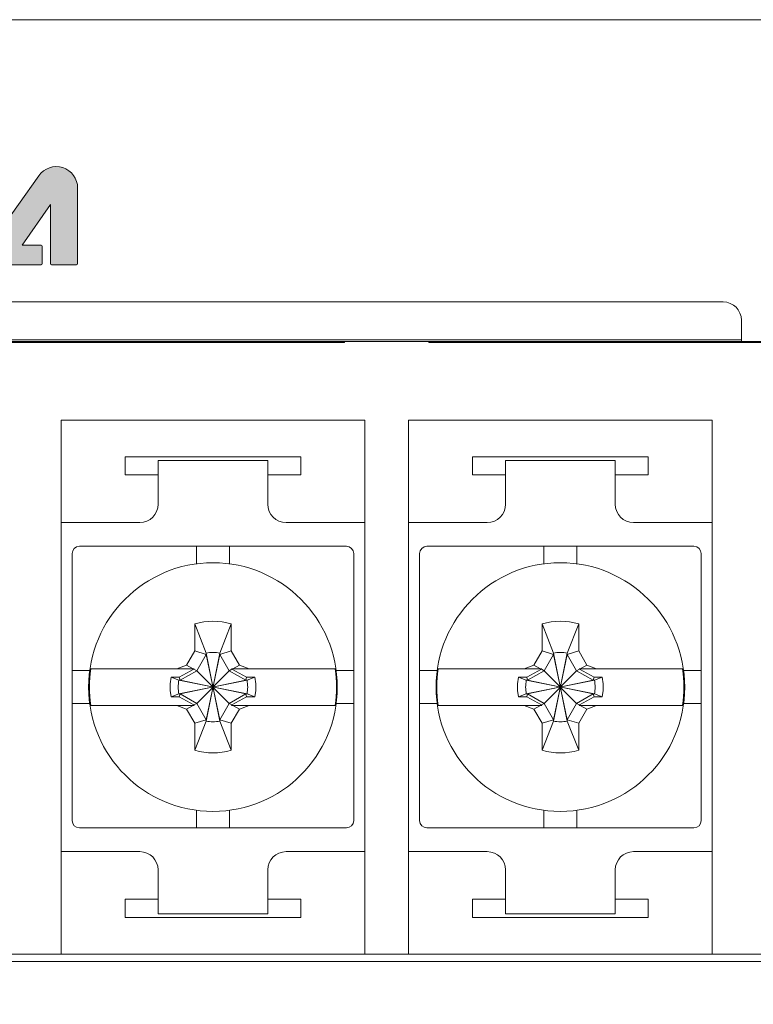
# Model space of a CAD drawing. Header units: inches. Extents: x 0 to 521, y 0 to 277.
# Tile 1 of 12: x 112 to 133, y 41 to 67. Entities that reach past the tile are written whole.
import ezdxf

# ---------------------------------------------------------------- set-up
doc = ezdxf.new("R2010")
doc.units = ezdxf.units.IN
doc.header["$MEASUREMENT"] = 0
doc.layers.get('0').update_dxf_attribs({"lineweight": 13})
doc.layers.add('Dimension', color=2, linetype='Continuous', lineweight=9)
doc.styles.add('ROMANS', font='romans')
doc.dimstyles.new('yutana', dxfattribs={"dimscale": 2, "dimtxt": 2, "dimasz": 1.5, "dimexe": 1, "dimexo": 1, "dimgap": 1, "dimtad": 1, "dimdec": 1, "dimzin": 0, "dimdsep": 46, "dimtxsty": 'ROMANS', "dimcen": 0, "dimadec": 0, "dimazin": 0, "dimtp": 0.01, "dimtm": 0.01, "dimtfac": 1, "dimtdec": 1, "dimtmove": 0, "dimatfit": 3, "dimfxl": 1, "dimtolj": 1, "dimtzin": 0, "dimlwd": 0, "dimlwe": 0, "dimarcsym": 0})

# ---------------------------------------------------------------- blocks, each defined once
blk = doc.blocks.new('*D5')
at = {"layer": 'Defpoints', "color": 0}
for p in [(83.74132278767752, 58.70848812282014), (180.7413227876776, 41.70848812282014), (180.7413227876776, 25.34100891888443)]:
    blk.add_point(p, dxfattribs=at)
at = {"layer": 'Dimension', "color": 0, "lineweight": 0}
for p, q in [((83.74132278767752, 56.70848812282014), (83.74132278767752, 23.34100891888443)), ((180.7413227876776, 39.70848812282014), (180.7413227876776, 23.34100891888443)), ((86.74132278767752, 25.34100891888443), (177.7413227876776, 25.34100891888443))]:
    blk.add_line(p, q, dxfattribs=at)
at = {"layer": 'Dimension', "color": 0}
for points in [[(86.74132278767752, 25.84100891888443), (86.74132278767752, 24.84100891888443), (83.74132278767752, 25.34100891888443)], [(177.7413227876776, 24.84100891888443), (177.7413227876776, 25.84100891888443), (180.7413227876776, 25.34100891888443)]]:
    blk.add_solid(points, dxfattribs=at)
at = {"layer": 'Dimension', "color": 0, "insert": (132.2413227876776, 29.34100891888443), "char_height": 4, "attachment_point": 5, "style": 'ROMANS'}
blk.add_mtext('\\A1;97.0', dxfattribs=at)

msp = doc.modelspace()

# ---------------------------------------------------------------- hatches: boundary and pattern name
h = msp.add_hatch(color=256)
edge = h.paths.add_edge_path()
edge.add_line((112.9775882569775, 63.19249633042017), (111.7406092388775, 61.44370912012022))
edge.add_arc((112.0952395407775, 61.19286657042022), 0.4343784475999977, 144.7268804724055, 270)
edge.add_line((112.0952395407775, 60.7584881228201), (113.0434648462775, 60.7584881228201))
edge.add_arc((113.0434648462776, 60.78826633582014), 0.0297782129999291, 269.9999999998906, 1.095129e-10)
edge.add_line((113.0732430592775, 60.7882663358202), (113.0732430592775, 61.26145383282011))
edge.add_arc((113.0434648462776, 61.26145383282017), 0.0297782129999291, 0, 90.00000000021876)
edge.add_line((113.0434648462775, 61.29123204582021), (112.5224529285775, 61.29123204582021))
edge.add_line((112.5224529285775, 61.29123204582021), (113.2982204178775, 62.40690467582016))
edge.add_line((113.2982204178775, 62.40690467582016), (113.2982204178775, 60.7882663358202))
edge.add_arc((113.3279986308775, 60.78826633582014), 0.0297782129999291, 180, 270.0000000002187)
edge.add_line((113.3279986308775, 60.7584881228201), (114.0115445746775, 60.7584881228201))
edge.add_arc((114.0115445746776, 60.78826633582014), 0.0297782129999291, 269.9999999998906, 1.095129e-10)
edge.add_line((114.0413227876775, 60.7882663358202), (114.0413227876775, 62.85431265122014))
edge.add_arc((113.4556976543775, 62.85431265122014), 0.5856251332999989, 0, 144.726880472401)
edge = h.paths.add_edge_path()
edge.add_arc((108.7481202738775, 61.06528560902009), 0.3067974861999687, 180, 270.0000000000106)
edge.add_line((108.7481202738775, 60.7584881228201), (110.2659448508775, 60.7584881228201))
edge.add_arc((110.2659448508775, 60.90700879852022), 0.1485206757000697, 270.000000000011, 359.999999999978)
edge.add_line((110.4144655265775, 60.90700879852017), (110.4144655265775, 61.26155642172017))
edge.add_arc((110.3846873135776, 61.26155642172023), 0.0297782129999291, 0, 90.00000000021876)
edge.add_line((110.3846873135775, 61.29133463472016), (109.1711911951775, 61.29133463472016))
edge.add_line((109.1711911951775, 61.29133463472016), (109.1711911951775, 63.29497011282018))
edge.add_arc((109.1414129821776, 63.29497011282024), 0.0297782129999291, 0, 90.00000000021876)
edge.add_line((109.1414129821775, 63.32474832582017), (108.4711010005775, 63.32474832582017))
edge.add_arc((108.4711010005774, 63.29497011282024), 0.0297782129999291, 89.99999999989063, 180.0000000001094)
edge.add_line((108.4413227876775, 63.29497011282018), (108.4413227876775, 61.06528560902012))
edge = h.paths.add_edge_path()
edge.add_arc((107.9870831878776, 61.88750591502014), 0.0297782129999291, 269.9999999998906, 1.095129e-10)
edge.add_line((108.0168614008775, 61.8875059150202), (108.0168614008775, 62.36223224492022))
edge.add_arc((107.9870831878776, 62.36223224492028), 0.0297782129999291, 0, 90.00000000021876)
edge.add_line((107.9870831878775, 62.39201045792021), (106.7980951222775, 62.39201045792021))
edge.add_line((106.7980951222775, 62.39201045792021), (106.7980951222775, 62.78359211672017))
edge.add_line((106.7980951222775, 62.78359211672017), (108.1840431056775, 62.78359211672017))
edge.add_arc((108.1840431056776, 62.8133703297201), 0.0297782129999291, 269.9999999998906, 1.095129e-10)
edge.add_line((108.2138213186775, 62.81337032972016), (108.2138213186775, 63.29686800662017))
edge.add_arc((108.1840431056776, 63.29686800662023), 0.0297782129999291, 0, 90.00000000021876)
edge.add_line((108.1840431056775, 63.32664621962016), (106.0711010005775, 63.32664621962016))
edge.add_arc((106.0711010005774, 63.29686800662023), 0.0297782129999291, 89.99999999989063, 180.0000000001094)
edge.add_line((106.0413227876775, 63.29686800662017), (106.0413227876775, 61.08604846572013))
edge.add_arc((106.3688831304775, 61.0860484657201), 0.3275603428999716, 180, 270.00000000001)
edge.add_line((106.3688831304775, 60.7584881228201), (108.0653006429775, 60.7584881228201))
edge.add_arc((108.0653006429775, 60.90700879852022), 0.1485206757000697, 270.000000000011, 359.999999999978)
edge.add_line((108.2138213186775, 60.90700879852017), (108.2138213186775, 61.2673013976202))
edge.add_arc((108.1840431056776, 61.26730139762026), 0.0297782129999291, 0, 90.00000000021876)
edge.add_line((108.1840431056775, 61.29707961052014), (106.7980951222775, 61.29707961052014))
edge.add_line((106.7980951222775, 61.29707961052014), (106.7980951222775, 61.85772770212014))
edge.add_line((106.7980951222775, 61.85772770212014), (107.9870831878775, 61.85772770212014))
h.paths.add_polyline_path([(102.8166256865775, 60.7584881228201), (99.48730575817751, 66.2584881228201), (96.14132278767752, 60.7584881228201)])
edge = h.paths.add_edge_path()
edge.add_line((112.0969978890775, 63.32079865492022), (109.8983171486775, 63.32079865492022))
edge.add_arc((109.8983171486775, 63.2910204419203), 0.0297782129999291, 89.99999999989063, 180.0000000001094)
edge.add_line((109.8685389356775, 63.29102044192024), (109.8685389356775, 62.81224185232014))
edge.add_arc((109.8983171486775, 62.81224185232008), 0.0297782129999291, 180, 270.0000000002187)
edge.add_line((109.8983171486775, 62.78246363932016), (110.6413227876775, 62.78246363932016))
edge.add_line((110.6413227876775, 62.78246363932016), (110.6413227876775, 60.7882663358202))
edge.add_arc((110.6711010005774, 60.78826633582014), 0.0297782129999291, 180, 270.0000000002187)
edge.add_line((110.6711010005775, 60.7584881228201), (111.2170281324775, 60.7584881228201))
edge.add_arc((111.2170281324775, 60.90700879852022), 0.1485206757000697, 270.000000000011, 359.999999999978)
edge.add_line((111.3655488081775, 60.90700879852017), (111.3655488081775, 62.78246363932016))
edge.add_line((111.3655488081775, 62.78246363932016), (112.0969978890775, 62.78246363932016))
edge.add_arc((112.0969978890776, 62.81224185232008), 0.0297782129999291, 269.9999999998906, 1.095129e-10)
edge.add_line((112.1267761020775, 62.81224185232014), (112.1267761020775, 63.29102044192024))
edge.add_arc((112.0969978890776, 63.2910204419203), 0.0297782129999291, 0, 90.00000000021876)
edge = h.paths.add_edge_path()
edge.add_line((105.0601926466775, 61.29123204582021), (104.5391807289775, 61.29123204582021))
edge.add_arc((104.5391807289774, 61.26145383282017), 0.0297782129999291, 89.99999999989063, 180.0000000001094)
edge.add_line((104.5094025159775, 61.26145383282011), (104.5094025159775, 60.7882663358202))
edge.add_arc((104.5391807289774, 60.78826633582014), 0.0297782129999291, 180, 270.0000000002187)
edge.add_line((104.5391807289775, 60.7584881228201), (105.4874060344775, 60.7584881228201))
edge.add_arc((105.4874060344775, 61.19286657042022), 0.434378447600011, 270, 35.27311952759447)
edge.add_line((105.8420363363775, 61.44370912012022), (104.6050573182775, 63.19249633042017))
edge.add_arc((104.1269479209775, 62.85431265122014), 0.5856251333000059, 35.27311952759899, 180)
edge.add_line((103.5413227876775, 62.85431265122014), (103.5413227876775, 60.7882663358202))
edge.add_arc((103.5711010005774, 60.78826633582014), 0.0297782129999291, 180, 270.0000000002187)
edge.add_line((103.5711010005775, 60.7584881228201), (104.2546469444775, 60.7584881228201))
edge.add_arc((104.2546469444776, 60.78826633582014), 0.0297782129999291, 269.9999999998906, 1.095129e-10)
edge.add_line((104.2844251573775, 60.7882663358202), (104.2844251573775, 62.40690467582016))
edge.add_line((104.2844251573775, 62.40690467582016), (105.0601926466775, 61.29123204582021))
edge = h.paths.add_edge_path(flags=16)
edge.add_arc((100.4214846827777, 61.07913465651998), 3.039903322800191, 108.8887866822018, 150.5736105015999)
edge.add_arc((99.05984450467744, 61.84720594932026), 1.476574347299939, 150.5736105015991, 177.4529575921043)
edge.add_arc((98.35809900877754, 61.87842210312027), 0.7741348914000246, 177.4529575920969, 262.0094395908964)
edge.add_arc((98.4557450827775, 62.57404156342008), 1.476574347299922, 262.0094395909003, 288.8887866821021)
edge.add_arc((97.9496450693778, 64.05318329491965), 3.039903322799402, 288.8887866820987, 303.9403117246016)
edge.add_arc((100.0798115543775, 62.18231929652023), 0.7818781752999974, 236.3810211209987, 41.36951377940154)
edge.add_arc((99.31128524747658, 63.28511200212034), 1.476574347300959, 336.6160173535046, 357.4529575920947)
edge.add_arc((100.0130307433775, 63.25389584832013), 0.7741348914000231, 357.4529575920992, 82.00943959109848)
edge.add_arc((99.91538466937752, 62.55827638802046), 1.476574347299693, 82.00943959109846, 108.8887866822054)
edge = h.paths.add_edge_path(flags=0)
edge.add_arc((97.94964506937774, 64.0531832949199), 2.747920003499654, 288.8887866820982, 302.7061557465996)
edge.add_arc((100.0798115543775, 62.18231929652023), 0.7818781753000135, 63.74199927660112, 214.3685162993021, ccw=False)
edge.add_arc((99.31128524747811, 63.28511200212), 1.184591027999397, 340.1830411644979, 357.4529575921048)
edge.add_arc((100.0130307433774, 63.2538958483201), 0.4821515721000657, 357.452957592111, 82.0094395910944)
edge.add_arc((99.91538466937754, 62.55827638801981), 1.184591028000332, 82.00943959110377, 108.8887866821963)
edge.add_arc((100.4214846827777, 61.07913465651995), 2.747920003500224, 108.8887866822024, 150.5736105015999)
edge.add_arc((99.05984450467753, 61.84720594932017), 1.184591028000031, 150.5736105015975, 177.4529575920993)
edge.add_arc((98.35809900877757, 61.87842210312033), 0.4821515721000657, 177.452957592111, 262.0094395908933)
edge.add_arc((98.45574508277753, 62.57404156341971), 1.184591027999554, 262.0094395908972, 288.8887866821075)

# ---------------------------------------------------------------- linework, layer by layer
at = {"color": 7, "linetype": 'Continuous'}
for p, q in [((95.64132278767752, 67.45848812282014), (134.7413227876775, 67.45848812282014)), ((112.9775882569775, 63.19249633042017), (111.7406092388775, 61.44370912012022)), ((114.0413227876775, 60.7882663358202), (114.0413227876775, 62.85431265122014)), ((112.5224529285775, 61.29123204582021), (113.2982204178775, 62.40690467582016)), ((113.2982204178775, 62.40690467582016), (113.2982204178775, 60.7882663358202)), ((113.0434648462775, 61.29123204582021), (112.5224529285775, 61.29123204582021)), ((113.0732430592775, 60.7882663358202), (113.0732430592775, 61.26145383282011)), ((112.0952395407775, 60.7584881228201), (113.0434648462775, 60.7584881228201)), ((113.3279986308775, 60.7584881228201), (114.0115445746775, 60.7584881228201)), ((98.59132278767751, 59.7410070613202), (131.6913227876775, 59.7410070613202)), ((132.1913227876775, 59.2410070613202), (132.1913227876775, 58.65848812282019)), ((95.14132278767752, 58.65848812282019), (175.3413227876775, 58.65848812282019)), ((121.3413227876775, 58.6284881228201), (96.9413227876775, 58.6284881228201)), ((121.3413227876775, 58.65848812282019), (121.3413227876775, 58.6284881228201)), ((123.6413227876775, 58.65848812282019), (123.6413227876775, 58.6284881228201)), ((161.0413227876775, 58.6284881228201), (123.6413227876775, 58.6284881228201)), ((121.8913227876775, 56.5084881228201), (113.5913227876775, 56.5084881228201)), ((113.5913227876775, 41.90848812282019), (113.5913227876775, 56.5084881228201)), ((121.8913227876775, 41.90848812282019), (121.8913227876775, 56.5084881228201)), ((131.3913227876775, 56.5084881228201), (123.0913227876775, 56.5084881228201)), ((123.0913227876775, 41.90848812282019), (123.0913227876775, 56.5084881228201)), ((131.3913227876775, 41.90848812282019), (131.3913227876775, 56.5084881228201)), ((120.1413227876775, 55.5084881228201), (115.3413227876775, 55.5084881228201)), ((115.3413227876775, 55.5084881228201), (115.3413227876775, 55.0084881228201)), ((120.1413227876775, 55.0084881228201), (120.1413227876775, 55.5084881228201)), ((129.6413227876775, 55.5084881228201), (124.8413227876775, 55.5084881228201)), ((124.8413227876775, 55.5084881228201), (124.8413227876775, 55.0084881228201)), ((129.6413227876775, 55.0084881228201), (129.6413227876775, 55.5084881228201)), ((119.2413227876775, 55.40848812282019), (116.2413227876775, 55.40848812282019)), ((116.2413227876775, 54.20848812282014), (116.2413227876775, 55.40848812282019)), ((119.2413227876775, 54.20848812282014), (119.2413227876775, 55.40848812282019)), ((128.7413227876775, 55.40848812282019), (125.7413227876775, 55.40848812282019)), ((125.7413227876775, 54.20848812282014), (125.7413227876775, 55.40848812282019)), ((128.7413227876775, 54.20848812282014), (128.7413227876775, 55.40848812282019)), ((115.3413227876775, 55.0084881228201), (116.2413227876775, 55.0084881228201)), ((119.2413227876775, 55.0084881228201), (120.1413227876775, 55.0084881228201)), ((124.8413227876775, 55.0084881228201), (125.7413227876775, 55.0084881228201)), ((128.7413227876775, 55.0084881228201), (129.6413227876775, 55.0084881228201)), ((115.7413227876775, 53.70848812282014), (113.5913227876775, 53.70848812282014)), ((121.8913227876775, 53.70848812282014), (119.7413227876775, 53.70848812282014)), ((125.2413227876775, 53.70848812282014), (123.0913227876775, 53.70848812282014)), ((131.3913227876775, 53.70848812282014), (129.2413227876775, 53.70848812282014)), ((114.0913227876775, 53.05848812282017), (121.3913227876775, 53.05848812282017)), ((117.2913227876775, 53.05848812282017), (117.2913227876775, 52.57687839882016)), ((118.1913227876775, 53.05848812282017), (118.1913227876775, 52.57628103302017)), ((123.5913227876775, 53.05848812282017), (130.8913227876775, 53.05848812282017)), ((126.7913227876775, 53.05848812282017), (126.7913227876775, 52.57687839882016)), ((127.6913227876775, 53.05848812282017), (127.6913227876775, 52.57628103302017)), ((113.8913227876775, 45.55848812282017), (113.8913227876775, 52.85848812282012)), ((121.5913227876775, 52.85848812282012), (121.5913227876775, 45.55848812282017)), ((123.3913227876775, 45.55848812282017), (123.3913227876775, 52.85848812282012)), ((131.0913227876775, 52.85848812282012), (131.0913227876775, 45.55848812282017)), ((117.2413227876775, 50.93764976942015), (117.5563227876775, 50.14030087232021)), ((117.2413227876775, 50.19764976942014), (117.2413227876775, 50.93764976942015)), ((118.2413227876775, 50.93764976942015), (117.9263227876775, 50.14030087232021)), ((118.2413227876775, 50.93764976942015), (118.2413227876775, 50.19764976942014)), ((126.7413227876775, 50.93764976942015), (127.0563227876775, 50.14030087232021)), ((126.7413227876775, 50.19764976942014), (126.7413227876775, 50.93764976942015)), ((127.7413227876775, 50.93764976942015), (127.4263227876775, 50.14030087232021)), ((127.7413227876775, 50.93764976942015), (127.7413227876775, 50.19764976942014)), ((117.0184080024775, 49.81155003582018), (117.2413227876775, 50.19764976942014)), ((117.2413227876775, 50.19764976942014), (117.5563227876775, 50.10330087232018)), ((117.5563227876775, 50.10330087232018), (117.2965132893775, 49.65329762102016)), ((117.9263227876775, 48.27667537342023), (117.5563227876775, 50.14030087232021)), ((117.5563227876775, 50.14030087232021), (117.5563227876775, 50.10330087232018)), ((117.5563227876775, 48.27667537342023), (117.9263227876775, 50.14030087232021)), ((117.9263227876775, 48.31367537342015), (117.5563227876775, 50.10330087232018)), ((117.5563227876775, 48.31367537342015), (117.9263227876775, 50.10330087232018)), ((118.2413227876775, 50.19764976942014), (117.9263227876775, 50.10330087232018)), ((117.9263227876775, 50.10330087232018), (117.9263227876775, 50.14030087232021)), ((118.1861322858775, 49.65329762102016), (117.9263227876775, 50.10330087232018)), ((118.2413227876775, 50.19764976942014), (118.4642375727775, 49.81155003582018)), ((126.5184080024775, 49.81155003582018), (126.7413227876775, 50.19764976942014)), ((126.7413227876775, 50.19764976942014), (127.0563227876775, 50.10330087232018)), ((127.0563227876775, 50.10330087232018), (126.7965132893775, 49.65329762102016)), ((127.4263227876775, 48.27667537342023), (127.0563227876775, 50.14030087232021)), ((127.0563227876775, 50.14030087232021), (127.0563227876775, 50.10330087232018)), ((127.0563227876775, 48.27667537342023), (127.4263227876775, 50.14030087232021)), ((127.4263227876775, 48.31367537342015), (127.0563227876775, 50.10330087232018)), ((127.0563227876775, 48.31367537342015), (127.4263227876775, 50.10330087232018)), ((127.7413227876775, 50.19764976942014), (127.4263227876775, 50.10330087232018)), ((127.4263227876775, 50.10330087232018), (127.4263227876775, 50.14030087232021)), ((127.6861322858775, 49.65329762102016), (127.4263227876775, 50.10330087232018)), ((127.7413227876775, 50.19764976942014), (127.9642375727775, 49.81155003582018)), ((116.7521611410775, 49.70848812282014), (117.0184080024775, 49.81155003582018)), ((117.0184080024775, 49.81155003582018), (117.1995241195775, 49.70848812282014)), ((118.4642375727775, 49.81155003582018), (118.2831214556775, 49.70848812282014)), ((118.4642375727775, 49.81155003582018), (118.7304844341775, 49.70848812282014)), ((126.2521611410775, 49.70848812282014), (126.5184080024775, 49.81155003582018)), ((126.5184080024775, 49.81155003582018), (126.6995241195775, 49.70848812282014)), ((127.9642375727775, 49.81155003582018), (127.7831214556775, 49.70848812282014)), ((127.9642375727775, 49.81155003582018), (128.2304844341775, 49.70848812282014)), ((113.8913227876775, 49.65848812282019), (114.3732429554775, 49.65848812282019)), ((114.3995005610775, 49.70848812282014), (117.2305760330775, 49.70848812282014)), ((117.2228971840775, 49.69518796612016), (116.8215353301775, 49.47687047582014)), ((117.2965132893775, 49.65329762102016), (116.8465100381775, 49.3934881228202)), ((117.2228971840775, 49.69518796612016), (117.2305760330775, 49.70848812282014)), ((117.2228971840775, 49.69518796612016), (117.2965132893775, 49.65329762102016)), ((118.1861322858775, 48.76367862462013), (117.2965132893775, 49.65329762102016)), ((117.2965132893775, 48.76367862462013), (118.1861322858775, 49.65329762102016)), ((118.2597483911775, 49.69518796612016), (118.1861322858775, 49.65329762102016)), ((118.6361355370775, 49.3934881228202), (118.1861322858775, 49.65329762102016)), ((118.2520695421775, 49.70848812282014), (121.0831450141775, 49.70848812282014)), ((118.2597483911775, 49.69518796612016), (118.2520695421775, 49.70848812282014)), ((118.6611102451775, 49.47687047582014), (118.2597483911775, 49.69518796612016)), ((121.5913227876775, 49.65848812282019), (121.1094713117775, 49.65848812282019)), ((123.3913227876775, 49.65848812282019), (123.8732429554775, 49.65848812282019)), ((123.8995005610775, 49.70848812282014), (126.7305760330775, 49.70848812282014)), ((126.7228971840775, 49.69518796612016), (126.3215353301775, 49.47687047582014)), ((126.7965132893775, 49.65329762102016), (126.3465100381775, 49.3934881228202)), ((126.7228971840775, 49.69518796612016), (126.7305760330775, 49.70848812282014)), ((126.7228971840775, 49.69518796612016), (126.7965132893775, 49.65329762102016)), ((127.6861322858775, 48.76367862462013), (126.7965132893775, 49.65329762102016)), ((126.7965132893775, 48.76367862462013), (127.6861322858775, 49.65329762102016)), ((127.7597483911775, 49.69518796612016), (127.6861322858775, 49.65329762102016)), ((128.1361355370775, 49.3934881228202), (127.6861322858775, 49.65329762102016)), ((127.7520695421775, 49.70848812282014), (130.5831450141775, 49.70848812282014)), ((127.7597483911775, 49.69518796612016), (127.7520695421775, 49.70848812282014)), ((128.1611102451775, 49.47687047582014), (127.7597483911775, 49.69518796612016)), ((131.0913227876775, 49.65848812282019), (130.6094713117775, 49.65848812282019)), ((116.8215353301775, 49.47687047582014), (116.5984470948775, 49.47687047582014)), ((116.5984470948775, 49.47687047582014), (116.8095100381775, 49.3934881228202)), ((116.8095100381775, 49.3934881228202), (118.6731355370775, 49.0234881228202)), ((116.8095100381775, 49.0234881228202), (118.6731355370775, 49.3934881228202)), ((116.8465100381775, 49.3934881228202), (116.8095100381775, 49.3934881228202)), ((116.8215353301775, 49.47687047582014), (116.8465100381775, 49.3934881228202)), ((116.8465100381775, 49.3934881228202), (118.6361355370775, 49.0234881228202)), ((116.8465100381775, 49.0234881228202), (118.6361355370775, 49.3934881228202)), ((118.6611102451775, 49.47687047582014), (118.6361355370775, 49.3934881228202)), ((118.6731355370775, 49.3934881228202), (118.6361355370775, 49.3934881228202)), ((118.8841984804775, 49.47687047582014), (118.6611102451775, 49.47687047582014)), ((118.8841984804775, 49.47687047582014), (118.6731355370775, 49.3934881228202)), ((126.3215353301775, 49.47687047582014), (126.0984470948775, 49.47687047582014)), ((126.0984470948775, 49.47687047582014), (126.3095100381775, 49.3934881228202)), ((126.3095100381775, 49.0234881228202), (128.1731355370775, 49.3934881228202)), ((126.3465100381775, 49.3934881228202), (126.3095100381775, 49.3934881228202)), ((126.3095100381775, 49.3934881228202), (128.1731355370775, 49.0234881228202)), ((126.3215353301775, 49.47687047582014), (126.3465100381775, 49.3934881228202)), ((126.3465100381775, 49.0234881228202), (128.1361355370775, 49.3934881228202)), ((126.3465100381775, 49.3934881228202), (128.1361355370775, 49.0234881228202)), ((128.1611102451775, 49.47687047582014), (128.1361355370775, 49.3934881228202)), ((128.1731355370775, 49.3934881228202), (128.1361355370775, 49.3934881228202)), ((128.3841984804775, 49.47687047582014), (128.1611102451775, 49.47687047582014)), ((128.3841984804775, 49.47687047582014), (128.1731355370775, 49.3934881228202)), ((116.5984470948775, 48.94010576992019), (116.8095100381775, 49.0234881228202)), ((116.8095100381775, 49.0234881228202), (116.8465100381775, 49.0234881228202)), ((116.8215353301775, 48.94010576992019), (116.8465100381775, 49.0234881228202)), ((116.8465100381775, 49.0234881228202), (117.2965132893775, 48.76367862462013)), ((118.1861322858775, 48.76367862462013), (118.6361355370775, 49.0234881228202)), ((118.6361355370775, 49.0234881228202), (118.6731355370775, 49.0234881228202)), ((118.6611102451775, 48.94010576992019), (118.6361355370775, 49.0234881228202)), ((118.8841984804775, 48.94010576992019), (118.6731355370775, 49.0234881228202)), ((126.0984470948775, 48.94010576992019), (126.3095100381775, 49.0234881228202)), ((126.3095100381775, 49.0234881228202), (126.3465100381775, 49.0234881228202)), ((126.3215353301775, 48.94010576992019), (126.3465100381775, 49.0234881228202)), ((126.3465100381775, 49.0234881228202), (126.7965132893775, 48.76367862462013)), ((127.6861322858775, 48.76367862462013), (128.1361355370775, 49.0234881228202)), ((128.1361355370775, 49.0234881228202), (128.1731355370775, 49.0234881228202)), ((128.1611102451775, 48.94010576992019), (128.1361355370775, 49.0234881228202)), ((128.3841984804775, 48.94010576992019), (128.1731355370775, 49.0234881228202)), ((113.8913227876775, 48.7584881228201), (114.3731742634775, 48.7584881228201)), ((116.5984470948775, 48.94010576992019), (116.8215353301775, 48.94010576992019)), ((116.8215353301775, 48.94010576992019), (117.2228971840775, 48.72178827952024)), ((117.2228971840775, 48.72178827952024), (117.2965132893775, 48.76367862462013)), ((117.2965132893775, 48.76367862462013), (117.5563227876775, 48.31367537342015)), ((117.9263227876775, 48.31367537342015), (118.1861322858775, 48.76367862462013)), ((118.2597483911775, 48.72178827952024), (118.1861322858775, 48.76367862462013)), ((118.2597483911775, 48.72178827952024), (118.6611102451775, 48.94010576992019)), ((118.6611102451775, 48.94010576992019), (118.8841984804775, 48.94010576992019)), ((121.5913227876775, 48.7584881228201), (121.1094026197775, 48.7584881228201)), ((123.3913227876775, 48.7584881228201), (123.8731742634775, 48.7584881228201)), ((126.0984470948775, 48.94010576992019), (126.3215353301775, 48.94010576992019)), ((126.3215353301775, 48.94010576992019), (126.7228971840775, 48.72178827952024)), ((126.7228971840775, 48.72178827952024), (126.7965132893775, 48.76367862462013)), ((126.7965132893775, 48.76367862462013), (127.0563227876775, 48.31367537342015)), ((127.4263227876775, 48.31367537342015), (127.6861322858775, 48.76367862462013)), ((127.7597483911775, 48.72178827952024), (127.6861322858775, 48.76367862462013)), ((127.7597483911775, 48.72178827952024), (128.1611102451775, 48.94010576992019)), ((128.1611102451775, 48.94010576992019), (128.3841984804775, 48.94010576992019)), ((131.0913227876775, 48.7584881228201), (130.6094026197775, 48.7584881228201)), ((114.3995005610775, 48.70848812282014), (117.2305760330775, 48.70848812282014)), ((117.0184080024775, 48.60542620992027), (116.7521611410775, 48.70848812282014)), ((117.0184080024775, 48.60542620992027), (117.1995241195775, 48.70848812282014)), ((117.2413227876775, 48.21932647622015), (117.0184080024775, 48.60542620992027)), ((117.2228971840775, 48.72178827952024), (117.2305760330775, 48.70848812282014)), ((118.4642375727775, 48.60542620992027), (118.2413227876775, 48.21932647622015)), ((118.2597483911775, 48.72178827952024), (118.2520695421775, 48.70848812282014)), ((118.2520695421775, 48.70848812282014), (121.0831450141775, 48.70848812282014)), ((118.4642375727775, 48.60542620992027), (118.2831214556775, 48.70848812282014)), ((118.7304844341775, 48.70848812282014), (118.4642375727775, 48.60542620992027)), ((123.8995005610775, 48.70848812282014), (126.7305760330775, 48.70848812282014)), ((126.5184080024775, 48.60542620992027), (126.2521611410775, 48.70848812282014)), ((126.5184080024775, 48.60542620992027), (126.6995241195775, 48.70848812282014)), ((126.7413227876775, 48.21932647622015), (126.5184080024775, 48.60542620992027)), ((126.7228971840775, 48.72178827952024), (126.7305760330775, 48.70848812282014)), ((127.9642375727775, 48.60542620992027), (127.7413227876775, 48.21932647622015)), ((127.7597483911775, 48.72178827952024), (127.7520695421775, 48.70848812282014)), ((127.7520695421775, 48.70848812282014), (130.5831450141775, 48.70848812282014)), ((127.9642375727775, 48.60542620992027), (127.7831214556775, 48.70848812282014)), ((128.2304844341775, 48.70848812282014), (127.9642375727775, 48.60542620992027)), ((117.2413227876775, 48.21932647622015), (117.5563227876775, 48.31367537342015)), ((117.2413227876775, 47.47932647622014), (117.5563227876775, 48.27667537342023)), ((117.2413227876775, 47.47932647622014), (117.2413227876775, 48.21932647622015)), ((117.5563227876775, 48.31367537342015), (117.5563227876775, 48.27667537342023)), ((118.2413227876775, 48.21932647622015), (117.9263227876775, 48.31367537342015)), ((117.9263227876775, 48.27667537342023), (117.9263227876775, 48.31367537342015)), ((118.2413227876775, 47.47932647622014), (117.9263227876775, 48.27667537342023)), ((118.2413227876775, 48.21932647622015), (118.2413227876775, 47.47932647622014)), ((126.7413227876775, 48.21932647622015), (127.0563227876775, 48.31367537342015)), ((126.7413227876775, 47.47932647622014), (127.0563227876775, 48.27667537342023)), ((126.7413227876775, 47.47932647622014), (126.7413227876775, 48.21932647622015)), ((127.0563227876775, 48.31367537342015), (127.0563227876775, 48.27667537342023)), ((127.7413227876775, 48.21932647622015), (127.4263227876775, 48.31367537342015)), ((127.4263227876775, 48.27667537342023), (127.4263227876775, 48.31367537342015)), ((127.7413227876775, 47.47932647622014), (127.4263227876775, 48.27667537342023)), ((127.7413227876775, 48.21932647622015), (127.7413227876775, 47.47932647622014)), ((117.2913227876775, 45.35848812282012), (117.2913227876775, 45.84069521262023)), ((118.1913227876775, 45.35848812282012), (118.1913227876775, 45.84009784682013)), ((126.7913227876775, 45.35848812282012), (126.7913227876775, 45.84069521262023)), ((127.6913227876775, 45.35848812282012), (127.6913227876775, 45.84009784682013)), ((121.3913227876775, 45.35848812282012), (114.0913227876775, 45.35848812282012)), ((130.8913227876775, 45.35848812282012), (123.5913227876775, 45.35848812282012)), ((113.5913227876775, 44.70848812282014), (115.7413227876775, 44.70848812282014)), ((119.7413227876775, 44.70848812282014), (121.8913227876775, 44.70848812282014)), ((123.0913227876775, 44.70848812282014), (125.2413227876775, 44.70848812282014)), ((129.2413227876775, 44.70848812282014), (131.3913227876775, 44.70848812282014)), ((116.2413227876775, 43.0084881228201), (116.2413227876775, 44.20848812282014)), ((119.2413227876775, 43.0084881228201), (119.2413227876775, 44.20848812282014)), ((125.7413227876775, 43.0084881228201), (125.7413227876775, 44.20848812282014)), ((128.7413227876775, 43.0084881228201), (128.7413227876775, 44.20848812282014)), ((116.2413227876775, 43.40848812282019), (115.3413227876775, 43.40848812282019)), ((115.3413227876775, 43.40848812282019), (115.3413227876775, 42.90848812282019)), ((120.1413227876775, 43.40848812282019), (119.2413227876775, 43.40848812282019)), ((120.1413227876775, 42.90848812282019), (120.1413227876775, 43.40848812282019)), ((125.7413227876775, 43.40848812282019), (124.8413227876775, 43.40848812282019)), ((124.8413227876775, 43.40848812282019), (124.8413227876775, 42.90848812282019)), ((129.6413227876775, 43.40848812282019), (128.7413227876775, 43.40848812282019)), ((129.6413227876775, 42.90848812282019), (129.6413227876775, 43.40848812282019)), ((115.3413227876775, 42.90848812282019), (120.1413227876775, 42.90848812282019)), ((116.2413227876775, 43.0084881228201), (119.2413227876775, 43.0084881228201)), ((124.8413227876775, 42.90848812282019), (129.6413227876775, 42.90848812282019)), ((125.7413227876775, 43.0084881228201), (128.7413227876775, 43.0084881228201)), ((93.39132278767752, 41.90848812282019), (161.0913227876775, 41.90848812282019)), ((84.24132278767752, 41.70848812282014), (169.7413227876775, 41.70848812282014))]:
    msp.add_line(p, q, dxfattribs=at)
at = {"color": 3, "linetype": 'Continuous'}
msp.add_line((98.09132278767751, 58.70848812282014), (132.1913227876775, 58.70848812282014), dxfattribs=at)
at = {"color": 7, "linetype": 'Continuous'}
for points in [[(116.5984470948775, 49.47687047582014), (116.5699083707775, 49.29872681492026), (116.5699070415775, 49.11826613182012), (116.5984470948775, 48.94010576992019)], [(118.8841984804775, 48.94010576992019), (118.9127372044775, 49.11824943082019), (118.9127385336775, 49.29871011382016), (118.8841984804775, 49.47687047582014)], [(126.0984470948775, 49.47687047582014), (126.0699083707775, 49.29872681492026), (126.0699070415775, 49.11826613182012), (126.0984470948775, 48.94010576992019)], [(128.3841984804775, 48.94010576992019), (128.4127372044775, 49.11824943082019), (128.4127385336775, 49.29871011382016), (128.3841984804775, 49.47687047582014)]]:
    msp.add_lwpolyline(points, dxfattribs=at)
for centre in [(117.7413227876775, 49.20848812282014), (127.2413227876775, 49.20848812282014)]:
    msp.add_circle(centre, 3.4, dxfattribs=at)
for centre, radius, start, end in [((113.4556976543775, 62.85431265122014), 0.5856251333, 0, 144.726880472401), ((113.0434648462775, 61.26145383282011), 0.029778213, 0, 90), ((113.0434648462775, 60.7882663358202), 0.029778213, 270, 0), ((113.3279986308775, 60.7882663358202), 0.029778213, 180, 270), ((114.0115445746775, 60.7882663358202), 0.029778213, 270, 0), ((131.6913227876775, 59.2410070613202), 0.5, 0, 90), ((115.7413227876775, 54.20848812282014), 0.5, 270, 0), ((119.7413227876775, 54.20848812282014), 0.5, 180, 270), ((125.2413227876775, 54.20848812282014), 0.5, 270, 0), ((129.2413227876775, 54.20848812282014), 0.5, 180, 270), ((114.0913227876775, 52.85848812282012), 0.2, 90, 180), ((121.3913227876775, 52.85848812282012), 0.2, 0, 90), ((123.5913227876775, 52.85848812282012), 0.2, 90, 180), ((130.8913227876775, 52.85848812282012), 0.2, 0, 90), ((117.7413227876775, 49.20848812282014), 1.8, 73.87237978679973, 106.1276202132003), ((127.2413227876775, 49.20848812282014), 1.8, 73.87237978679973, 106.1276202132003), ((117.7413227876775, 49.20848812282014), 0.95, 78.7706489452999, 101.2293510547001), ((127.2413227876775, 49.20848812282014), 0.95, 78.7706489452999, 101.2293510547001), ((117.7413227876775, 49.20848812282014), 3.3790199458, 171.4905865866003, 188.5094134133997), ((117.7413227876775, 49.20848812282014), 3.3790199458, 351.4905865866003, 8.509413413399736), ((127.2413227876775, 49.20848812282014), 3.3790199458, 171.4905865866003, 188.5094134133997), ((127.2413227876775, 49.20848812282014), 3.3790199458, 351.4905865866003, 8.509413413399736), ((117.7413227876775, 49.20848812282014), 0.95, 168.7706489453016, 191.2293510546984), ((117.7413227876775, 49.20848812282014), 0.95, 348.7706489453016, 11.22935105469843), ((127.2413227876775, 49.20848812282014), 0.95, 168.7706489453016, 191.2293510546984), ((127.2413227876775, 49.20848812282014), 0.95, 348.7706489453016, 11.22935105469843), ((117.7413227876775, 49.20848812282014), 0.95, 258.7706489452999, 281.2293510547), ((127.2413227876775, 49.20848812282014), 0.95, 258.7706489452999, 281.2293510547), ((117.7413227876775, 49.20848812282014), 1.8, 253.8723797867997, 286.1276202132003), ((127.2413227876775, 49.20848812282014), 1.8, 253.8723797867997, 286.1276202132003), ((114.0913227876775, 45.55848812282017), 0.2, 180, 270), ((121.3913227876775, 45.55848812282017), 0.2, 270, 0), ((123.5913227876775, 45.55848812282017), 0.2, 180, 270), ((130.8913227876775, 45.55848812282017), 0.2, 270, 0), ((115.7413227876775, 44.20848812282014), 0.5, 0, 90), ((119.7413227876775, 44.20848812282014), 0.5, 90, 180), ((125.2413227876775, 44.20848812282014), 0.5, 0, 90), ((129.2413227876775, 44.20848812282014), 0.5, 90, 180)]:
    msp.add_arc(centre, radius, start, end, dxfattribs=at)

# ---------------------------------------------------------------- dimensions: what is measured, and where the dimension line sits
at = {"layer": 'Dimension'}
dim = msp.add_linear_dim(base=(180.7413227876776, 25.34100891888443), p1=(83.74132278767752, 58.70848812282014), p2=(180.7413227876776, 41.70848812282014), dimstyle='yutana', dxfattribs=at)
dim.commit()
dim.dimension.update_dxf_attribs({"geometry": '*D5', "text_midpoint": (132.2413227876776, 25.34100891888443), "dimtype": 160})

doc.saveas('drawing.dxf')
